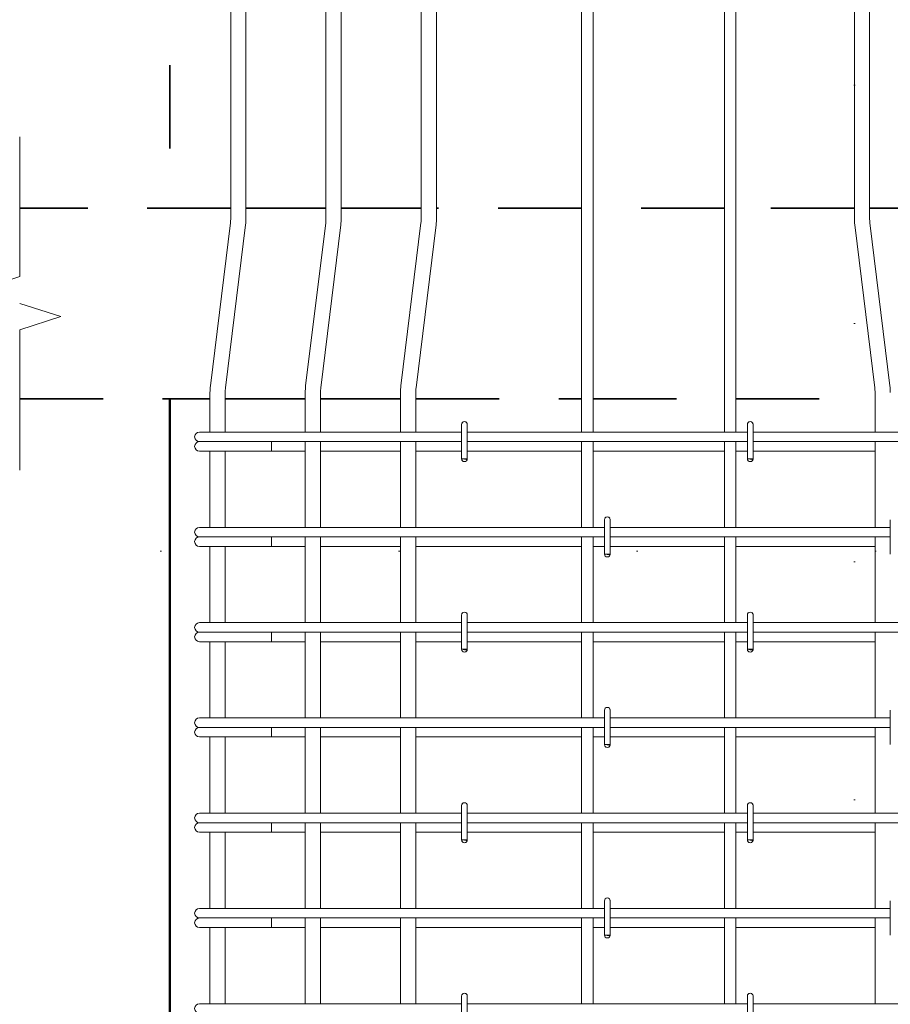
# Model space of a CAD drawing. Header units: millimetres. Extents: x -13485 to -2560, y 10628 to 45746.
# Tile 15 of 30: x -12658 to -11744, y 42414 to 43448. Entities that reach past the tile are written whole.
import ezdxf

# ---------------------------------------------------------------- set-up
doc = ezdxf.new("R2010")
doc.units = ezdxf.units.MM
doc.linetypes.add('01 Штриховая _4 мм_', pattern=[150, 87.5, -62.5])
doc.linetypes.add('ADSK_Линия разреза', pattern=[500, 0, -250, 0, -250])
for name, color, linetype, lineweight in [('A-____-____-DIMS', 211, 'Continuous', 9), ('A-____-____-DIMS-25', 211, 'Continuous', 9), ('A-____-NOTE-TEXT', 131, 'Continuous', 20), ('A-DETL-GENF-OTLN', 92, 'Continuous', 20), ('A-FLOR-____-MCUT', 192, 'Continuous', 50), ('G-____-____-SYMB', 111, 'Continuous', 9), ('S-COLS-____-OTLN', 52, 'Continuous', 20), ('S-RBAR-____-OTLN', 171, 'Continuous', 100)]:
    doc.layers.add(name, color=color, linetype=linetype, lineweight=lineweight)
doc.styles.add('GOST Common_I_1', font='GOST_Common Italic.ttf', dxfattribs={"width": 0.8, "height": 62.5})
doc.dimstyles.new('ADSK_Округление_5мм__Узкий_', dxfattribs={"dimscale": 304.8, "dimtxt": 0.206224, "dimasz": 0.147638, "dimexe": 0.123031, "dimexo": 0.000269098, "dimgap": 0.032808, "dimtad": 1, "dimdec": 0, "dimlfac": 304.8, "dimrnd": 5, "dimdsep": 46, "dimtxsty": 'GOST Common_I_1', "dimblk1": 'OBLIQUE', "dimblk2": 'OBLIQUE', "dimsah": 1, "dimcen": 0.09, "dimdle": 0.123031, "dimazin": 0, "dimtfac": 1, "dimtdec": 4, "dimtix": 1, "dimtmove": 0, "dimatfit": 3, "dimfxl": 1, "dimtvp": 1, "dimtfill": 1, "dimtolj": 1, "dimtzin": 0, "dimlwd": 20, "dimlwe": 20, "dimarcsym": 2})

# ---------------------------------------------------------------- blocks, each defined once
blk = doc.blocks.new('ADSK_Обрыв_Линия - ADSK_Обрыв_линия-1072157-КЖ1_ПЭ_ВЭ14_Армирование_Пилоны_Пм-14_1_1-1')
at = {"layer": 'A-DETL-GENF-OTLN'}
for p, q in [((-12657.7, 40028.2), (-12657.7, 40100)), ((-12657.7, 39900), (-12657.7, 39972.5))]:
    blk.add_line(p, q, dxfattribs=at)
blk = doc.blocks.new('DIMBLOCK3-КЖ1_ПЭ_ВЭ14_Армирование_Пилоны_Пм-14_1_1-1')
at = {"layer": 'A-____-____-DIMS-25', "lineweight": 40}
for p, q in [((-11344.6, 43850), (-11367.1, 43872.5)), ((-11344.6, 43850), (-11322.1, 43827.5)), ((-11344.6, 43250), (-11367.1, 43272.5)), ((-11344.6, 43250), (-11322.1, 43227.5))]:
    blk.add_line(p, q, dxfattribs=at)
at = {"layer": 'A-____-____-DIMS-25', "lineweight": 20}
for p, q in [((-11344.6, 43850), (-11881, 43850)), ((-11344.6, 43850), (-11344.6, 43250)), ((-11344.6, 43850), (-11307.1, 43850)), ((-11344.6, 43250), (-11475, 43250)), ((-11344.6, 43250), (-11307.1, 43250))]:
    blk.add_line(p, q, dxfattribs=at)
at = {"layer": 'A-____-____-DIMS-25', "color": 0, "lineweight": 20, "insert": (-11436.3, 43497.3), "char_height": 62.5, "width": 126.567, "attachment_point": 1, "rotation": 90, "line_spacing_factor": 1.022761, "style": 'GOST Common_I_1', "bg_fill": 3, "box_fill_scale": 1.25, "bg_fill_color": 256, "bg_fill_true_color": 13158600, "bg_fill_transparency": 0}
blk.add_mtext('600', dxfattribs=at)
blk = doc.blocks.new('_Oblique')
at = {"color": 0, "linetype": 'ByBlock', "lineweight": -2}
blk.add_line((-0.5, -0.5), (0.5, 0.5), dxfattribs=at)

msp = doc.modelspace()

# ---------------------------------------------------------------- hatches: boundary and pattern name
at = {"layer": 'S-RBAR-____-OTLN', "lineweight": 20}
for points in [[(-12188.698, 42986.3016), (-12188.1022, 42986.9996), (-12194, 42986.9996), (-12191, 42986.6047)], [(-11888.698, 42986.3016), (-11888.1022, 42986.9996), (-11894, 42986.9996), (-11891, 42986.6047)], [(-12038.698, 42886.3016), (-12038.1022, 42886.9996), (-12044, 42886.9996), (-12041, 42886.6047)], [(-12188.698, 42786.3016), (-12188.1022, 42786.9996), (-12194, 42786.9996), (-12191, 42786.6047)], [(-11888.698, 42786.3016), (-11888.1022, 42786.9996), (-11894, 42786.9996), (-11891, 42786.6047)], [(-12038.698, 42686.3016), (-12038.1022, 42686.9996), (-12044, 42686.9996), (-12041, 42686.6047)], [(-12188.698, 42586.3016), (-12188.1022, 42586.9996), (-12194, 42586.9996), (-12191, 42586.6047)], [(-11888.698, 42586.3016), (-11888.1022, 42586.9996), (-11894, 42586.9996), (-11891, 42586.6047)], [(-12038.698, 42486.3016), (-12038.1022, 42486.9996), (-12044, 42486.9996), (-12041, 42486.6047)]]:
    msp.add_hatch(color=256, dxfattribs=at).paths.add_polyline_path(points)
h = msp.add_hatch(color=256, dxfattribs=at)
edge = h.paths.add_edge_path()
edge.add_arc((-12191, 42986.9996), 3, 339.0594289, 360)
edge.add_line((-12188, 42986.9996), (-12191, 42986.9996))
edge.add_line((-12191, 42986.9996), (-12188.1981, 42985.9274))
h = msp.add_hatch(color=256, dxfattribs=at)
edge = h.paths.add_edge_path()
edge.add_arc((-11891, 42986.9996), 3, 339.0594289, 360)
edge.add_line((-11888, 42986.9996), (-11891, 42986.9996))
edge.add_line((-11891, 42986.9996), (-11888.1981, 42985.9274))
h = msp.add_hatch(color=256, dxfattribs=at)
edge = h.paths.add_edge_path()
edge.add_arc((-12041, 42886.9996), 3, 339.0594289, 360)
edge.add_line((-12038, 42886.9996), (-12041, 42886.9996))
edge.add_line((-12041, 42886.9996), (-12038.1981, 42885.9274))
h = msp.add_hatch(color=256, dxfattribs=at)
edge = h.paths.add_edge_path()
edge.add_arc((-12191, 42786.9996), 3, 339.0594289, 360)
edge.add_line((-12188, 42786.9996), (-12191, 42786.9996))
edge.add_line((-12191, 42786.9996), (-12188.1981, 42785.9274))
h = msp.add_hatch(color=256, dxfattribs=at)
edge = h.paths.add_edge_path()
edge.add_arc((-11891, 42786.9996), 3, 339.0594289, 360)
edge.add_line((-11888, 42786.9996), (-11891, 42786.9996))
edge.add_line((-11891, 42786.9996), (-11888.1981, 42785.9274))
h = msp.add_hatch(color=256, dxfattribs=at)
edge = h.paths.add_edge_path()
edge.add_arc((-12041, 42686.9996), 3, 339.0594289, 360)
edge.add_line((-12038, 42686.9996), (-12041, 42686.9996))
edge.add_line((-12041, 42686.9996), (-12038.1981, 42685.9274))
h = msp.add_hatch(color=256, dxfattribs=at)
edge = h.paths.add_edge_path()
edge.add_arc((-12191, 42586.9996), 3, 339.0594289, 360)
edge.add_line((-12188, 42586.9996), (-12191, 42586.9996))
edge.add_line((-12191, 42586.9996), (-12188.1981, 42585.9274))
h = msp.add_hatch(color=256, dxfattribs=at)
edge = h.paths.add_edge_path()
edge.add_arc((-11891, 42586.9996), 3, 339.0594289, 360)
edge.add_line((-11888, 42586.9996), (-11891, 42586.9996))
edge.add_line((-11891, 42586.9996), (-11888.1981, 42585.9274))
h = msp.add_hatch(color=256, dxfattribs=at)
edge = h.paths.add_edge_path()
edge.add_arc((-12041, 42486.9996), 3, 339.0594289, 360)
edge.add_line((-12038, 42486.9996), (-12041, 42486.9996))
edge.add_line((-12041, 42486.9996), (-12038.1981, 42485.9274))

# ---------------------------------------------------------------- linework, layer by layer
at = {"layer": 'A-____-NOTE-TEXT'}
for p, q in [((-12657.7122, 43250), (-12657.7122, 43325)), ((-12657.7122, 43178.1543), (-12701.0373, 43164.0772)), ((-12657.7122, 43150), (-12614.411, 43136.25)), ((-12657.7122, 43122.5), (-12614.411, 43136.25)), ((-12657.7122, 43050), (-12657.7122, 42975))]:
    msp.add_line(p, q, dxfattribs=at)
at = {"layer": 'A-FLOR-____-MCUT', "linetype": '01 Штриховая _4 мм_', "lineweight": 35}
for p, q in [((-12436.2696, 43250), (-12657.7122, 43250)), ((-12336.2696, 43250), (-12420.2696, 43250)), ((-12236.2696, 43250), (-12320.2696, 43250)), ((-12068, 43250), (-12220.2696, 43250)), ((-11918, 43250), (-12056, 43250)), ((-11781.7304, 43250), (-11906, 43250)), ((-11679.7304, 43250), (-11765.7304, 43250)), ((-12657.7122, 43050), (-12458, 43050)), ((-12442, 43050), (-12358, 43050)), ((-12342, 43050), (-12258, 43050)), ((-12242, 43050), (-12068, 43050)), ((-12056, 43050), (-11918, 43050)), ((-11906, 43050), (-11760, 43050))]:
    msp.add_line(p, q, dxfattribs=at)
at = {"layer": 'G-____-____-SYMB', "linetype": 'ADSK_Линия разреза', "lineweight": 20}
for p, q in [((-11781.7304, 45630.036), (-11781.7304, 39237.8984)), ((-13260.0124, 42890), (-10203.5894, 42890))]:
    msp.add_line(p, q, dxfattribs=at)
at = {"layer": 'S-COLS-____-OTLN', "linetype": '01 Штриховая _4 мм_', "lineweight": 35}
msp.add_line((-12500, 45050), (-12500, 43250.0496), dxfattribs=at)
at = {"layer": 'S-COLS-____-OTLN', "lineweight": 50}
msp.add_line((-12500, 43050), (-12500, 40100.0496), dxfattribs=at)
at = {"layer": 'S-RBAR-____-OTLN', "lineweight": 20}
for p, q in [((-12436.2696, 44851.0012), (-12436.2696, 43239.4263)), ((-12420.2696, 44851.0012), (-12420.2696, 43239.4263)), ((-12336.2696, 44851.0012), (-12336.2696, 43239.4263)), ((-12320.2696, 44851.0012), (-12320.2696, 43239.4263)), ((-12236.2696, 44851.0012), (-12236.2696, 43239.4263)), ((-12220.2696, 44851.0012), (-12220.2696, 43239.4263)), ((-11781.7304, 44851.0012), (-11781.7304, 43239.4263)), ((-11765.7304, 44851.0012), (-11765.7304, 43239.4263)), ((-12068, 43014.9996), (-12068, 44450)), ((-12056, 43014.9996), (-12056, 44450)), ((-11918, 43014.9996), (-11918, 43850)), ((-11906, 43014.9996), (-11906, 43850)), ((-12436.5677, 43234.5515), (-12457.5826, 43063.3996)), ((-12420.687, 43232.6016), (-12441.7018, 43061.4497)), ((-12336.5677, 43234.5515), (-12357.5826, 43063.3996)), ((-12320.687, 43232.6016), (-12341.7018, 43061.4497)), ((-12236.5677, 43234.5515), (-12257.5826, 43063.3996)), ((-12220.687, 43232.6016), (-12241.7018, 43061.4497)), ((-11781.3129, 43232.6016), (-11760.2981, 43061.4497)), ((-11765.4322, 43234.5515), (-11744.4174, 43063.3996)), ((-12458, 43056.5749), (-12458, 43014.9996)), ((-12442, 43056.5749), (-12442, 43014.9996)), ((-12358, 43056.5749), (-12358, 43014.9996)), ((-12342, 43056.5749), (-12342, 43014.9996)), ((-12258, 43056.5749), (-12258, 43014.9996)), ((-12242, 43056.5749), (-12242, 43014.9996)), ((-11760, 43056.5749), (-11760, 43014.9996)), ((-12469.0914, 43014.9996), (-12460.3046, 43014.9996)), ((-12460.3046, 43014.9996), (-12439.0914, 43014.9996)), ((-12194, 43014.9996), (-12439.0914, 43014.9996)), ((-12194, 43022.9996), (-12194, 42986.9996)), ((-12188, 43022.9996), (-12188, 42986.9996)), ((-11894, 43014.9996), (-12188, 43014.9996)), ((-11894, 43022.9996), (-11894, 42986.9996)), ((-11888, 43022.9996), (-11888, 42986.9996)), ((-11562.0914, 43014.9996), (-11888, 43014.9996)), ((-12469.0914, 43004.9996), (-12468.0691, 43004.9996)), ((-12467.7996, 43004.9996), (-12467.0501, 43004.9996)), ((-12467.0531, 43004.9996), (-12464.5229, 43004.9996)), ((-12464.532, 43004.9996), (-12462.6466, 43004.9996)), ((-12462.6552, 43004.9996), (-12459.1312, 43004.9996)), ((-12459.1462, 43004.9996), (-12456.4441, 43004.9996)), ((-12456.4589, 43004.9996), (-12452.1549, 43004.9996)), ((-12452.1732, 43004.9996), (-12448.9313, 43004.9996)), ((-12448.9505, 43004.9996), (-12444.1076, 43004.9996)), ((-12444.1255, 43004.9996), (-12440.687, 43004.9996)), ((-12440.7072, 43004.9996), (-12439.0914, 43004.9996)), ((-12194, 43004.9996), (-12439.0914, 43004.9996)), ((-12393.6144, 43004.9996), (-12393.6144, 42994.9996)), ((-12358, 43004.9996), (-12358, 42914.9996)), ((-12342, 43004.9996), (-12342, 42914.9996)), ((-12258, 43004.9996), (-12258, 42914.9996)), ((-12242, 43004.9996), (-12242, 42914.9996)), ((-11894, 43004.9996), (-12188, 43004.9996)), ((-12068, 42914.9996), (-12068, 43004.9996)), ((-12056, 42914.9996), (-12056, 43004.9996)), ((-11918, 42914.9996), (-11918, 43004.9996)), ((-11906, 42914.9996), (-11906, 43004.9996)), ((-11562.0914, 43004.9996), (-11888, 43004.9996)), ((-11760, 43004.9996), (-11760, 42914.9996)), ((-12469.0914, 42994.9996), (-12417.8782, 42994.9996)), ((-12458, 42994.9996), (-12458, 42914.9996)), ((-12442, 42994.9996), (-12442, 42914.9996)), ((-12393.6144, 42994.9996), (-12417.8782, 42994.9996)), ((-12393.6144, 42994.9996), (-12358, 42994.9996)), ((-12342, 42994.9996), (-12258, 42994.9996)), ((-12242, 42994.9996), (-12194, 42994.9996)), ((-12188, 42994.9996), (-12068, 42994.9996)), ((-12056, 42994.9996), (-11918, 42994.9996)), ((-11906, 42994.9996), (-11894, 42994.9996)), ((-11888, 42994.9996), (-11760, 42994.9996)), ((-12188.1022, 42986.9996), (-12194, 42986.9996)), ((-12194, 42986.9996), (-12191, 42986.6047)), ((-12188, 42986.9996), (-12191, 42986.9996)), ((-12191, 42986.9996), (-12188.1981, 42985.9274)), ((-12191, 42986.6047), (-12188.698, 42986.3016)), ((-12188.698, 42986.3016), (-12188.1022, 42986.9996)), ((-11888.1022, 42986.9996), (-11894, 42986.9996)), ((-11894, 42986.9996), (-11891, 42986.6047)), ((-11888, 42986.9996), (-11891, 42986.9996)), ((-11891, 42986.9996), (-11888.1981, 42985.9274)), ((-11891, 42986.6047), (-11888.698, 42986.3016)), ((-11888.698, 42986.3016), (-11888.1022, 42986.9996)), ((-12044, 42922.9996), (-12044, 42886.9996)), ((-12038, 42922.9996), (-12038, 42886.9996)), ((-11744, 42922.9996), (-11744, 42886.9996)), ((-12469.0914, 42914.9996), (-12460.3046, 42914.9996)), ((-12460.3046, 42914.9996), (-12439.0914, 42914.9996)), ((-12044, 42914.9996), (-12439.0914, 42914.9996)), ((-11744, 42914.9996), (-12038, 42914.9996)), ((-12469.0914, 42904.9996), (-12468.0691, 42904.9996)), ((-12467.7996, 42904.9996), (-12467.0501, 42904.9996)), ((-12467.0531, 42904.9996), (-12464.5229, 42904.9996)), ((-12464.532, 42904.9996), (-12462.6466, 42904.9996)), ((-12462.6552, 42904.9996), (-12459.1312, 42904.9996)), ((-12459.1462, 42904.9996), (-12456.4441, 42904.9996)), ((-12456.4589, 42904.9996), (-12452.1549, 42904.9996)), ((-12452.1732, 42904.9996), (-12448.9313, 42904.9996)), ((-12448.9505, 42904.9996), (-12444.1076, 42904.9996)), ((-12444.1255, 42904.9996), (-12440.687, 42904.9996)), ((-12440.7072, 42904.9996), (-12439.0914, 42904.9996)), ((-12044, 42904.9996), (-12439.0914, 42904.9996)), ((-12393.6144, 42904.9996), (-12393.6144, 42894.9996)), ((-12358, 42904.9996), (-12358, 42814.9996)), ((-12342, 42904.9996), (-12342, 42814.9996)), ((-12258, 42904.9996), (-12258, 42814.9996)), ((-12242, 42904.9996), (-12242, 42814.9996)), ((-12068, 42814.9996), (-12068, 42904.9996)), ((-12056, 42814.9996), (-12056, 42904.9996)), ((-11744, 42904.9996), (-12038, 42904.9996)), ((-11918, 42814.9996), (-11918, 42904.9996)), ((-11906, 42814.9996), (-11906, 42904.9996)), ((-11760, 42904.9996), (-11760, 42814.9996)), ((-12469.0914, 42894.9996), (-12417.8782, 42894.9996)), ((-12458, 42894.9996), (-12458, 42814.9996)), ((-12442, 42894.9996), (-12442, 42814.9996)), ((-12393.6144, 42894.9996), (-12417.8782, 42894.9996)), ((-12393.6144, 42894.9996), (-12358, 42894.9996)), ((-12342, 42894.9996), (-12258, 42894.9996)), ((-12242, 42894.9996), (-12068, 42894.9996)), ((-12056, 42894.9996), (-12044, 42894.9996)), ((-12038, 42894.9996), (-11918, 42894.9996)), ((-11906, 42894.9996), (-11760, 42894.9996)), ((-12038.1022, 42886.9996), (-12044, 42886.9996)), ((-12044, 42886.9996), (-12041, 42886.6047)), ((-12038, 42886.9996), (-12041, 42886.9996)), ((-12041, 42886.9996), (-12038.1981, 42885.9274)), ((-12041, 42886.6047), (-12038.698, 42886.3016)), ((-12038.698, 42886.3016), (-12038.1022, 42886.9996)), ((-12194, 42822.9996), (-12194, 42786.9996)), ((-12188, 42822.9996), (-12188, 42786.9996)), ((-11894, 42822.9996), (-11894, 42786.9996)), ((-11888, 42822.9996), (-11888, 42786.9996)), ((-12469.0914, 42814.9996), (-12460.3046, 42814.9996)), ((-12460.3046, 42814.9996), (-12439.0914, 42814.9996)), ((-12194, 42814.9996), (-12439.0914, 42814.9996)), ((-11894, 42814.9996), (-12188, 42814.9996)), ((-11562.0914, 42814.9996), (-11888, 42814.9996)), ((-12469.0914, 42804.9996), (-12468.0691, 42804.9996)), ((-12467.7996, 42804.9996), (-12467.0501, 42804.9996)), ((-12467.0531, 42804.9996), (-12464.5229, 42804.9996)), ((-12464.532, 42804.9996), (-12462.6466, 42804.9996)), ((-12462.6552, 42804.9996), (-12459.1312, 42804.9996)), ((-12459.1462, 42804.9996), (-12456.4441, 42804.9996)), ((-12456.4589, 42804.9996), (-12452.1549, 42804.9996)), ((-12452.1732, 42804.9996), (-12448.9313, 42804.9996)), ((-12448.9505, 42804.9996), (-12444.1076, 42804.9996)), ((-12444.1255, 42804.9996), (-12440.687, 42804.9996)), ((-12440.7072, 42804.9996), (-12439.0914, 42804.9996)), ((-12194, 42804.9996), (-12439.0914, 42804.9996)), ((-12393.6144, 42804.9996), (-12393.6144, 42794.9996)), ((-12358, 42804.9996), (-12358, 42714.9996)), ((-12342, 42804.9996), (-12342, 42714.9996)), ((-12258, 42804.9996), (-12258, 42714.9996)), ((-12242, 42804.9996), (-12242, 42714.9996)), ((-11894, 42804.9996), (-12188, 42804.9996)), ((-12068, 42714.9996), (-12068, 42804.9996)), ((-12056, 42714.9996), (-12056, 42804.9996)), ((-11918, 42714.9996), (-11918, 42804.9996)), ((-11906, 42714.9996), (-11906, 42804.9996)), ((-11562.0914, 42804.9996), (-11888, 42804.9996)), ((-11760, 42804.9996), (-11760, 42714.9996)), ((-12469.0914, 42794.9996), (-12417.8782, 42794.9996)), ((-12458, 42794.9996), (-12458, 42714.9996)), ((-12442, 42794.9996), (-12442, 42714.9996)), ((-12393.6144, 42794.9996), (-12417.8782, 42794.9996)), ((-12393.6144, 42794.9996), (-12358, 42794.9996)), ((-12342, 42794.9996), (-12258, 42794.9996)), ((-12242, 42794.9996), (-12194, 42794.9996)), ((-12188.1022, 42786.9996), (-12194, 42786.9996)), ((-12194, 42786.9996), (-12191, 42786.6047)), ((-12188, 42786.9996), (-12191, 42786.9996)), ((-12191, 42786.9996), (-12188.1981, 42785.9274)), ((-12191, 42786.6047), (-12188.698, 42786.3016)), ((-12188.698, 42786.3016), (-12188.1022, 42786.9996)), ((-12188, 42794.9996), (-12068, 42794.9996)), ((-12056, 42794.9996), (-11918, 42794.9996)), ((-11906, 42794.9996), (-11894, 42794.9996)), ((-11888.1022, 42786.9996), (-11894, 42786.9996)), ((-11894, 42786.9996), (-11891, 42786.6047)), ((-11888, 42786.9996), (-11891, 42786.9996)), ((-11891, 42786.9996), (-11888.1981, 42785.9274)), ((-11891, 42786.6047), (-11888.698, 42786.3016)), ((-11888.698, 42786.3016), (-11888.1022, 42786.9996)), ((-11888, 42794.9996), (-11760, 42794.9996)), ((-12469.0914, 42714.9996), (-12460.3046, 42714.9996)), ((-12460.3046, 42714.9996), (-12439.0914, 42714.9996)), ((-12044, 42714.9996), (-12439.0914, 42714.9996)), ((-12044, 42722.9996), (-12044, 42686.9996)), ((-12038, 42722.9996), (-12038, 42686.9996)), ((-11744, 42714.9996), (-12038, 42714.9996)), ((-11744, 42722.9996), (-11744, 42686.9996)), ((-12469.0914, 42704.9996), (-12468.0691, 42704.9996)), ((-12467.7996, 42704.9996), (-12467.0501, 42704.9996)), ((-12467.0531, 42704.9996), (-12464.5229, 42704.9996)), ((-12464.532, 42704.9996), (-12462.6466, 42704.9996)), ((-12462.6552, 42704.9996), (-12459.1312, 42704.9996)), ((-12459.1462, 42704.9996), (-12456.4441, 42704.9996)), ((-12456.4589, 42704.9996), (-12452.1549, 42704.9996)), ((-12452.1732, 42704.9996), (-12448.9313, 42704.9996)), ((-12448.9505, 42704.9996), (-12444.1076, 42704.9996)), ((-12444.1255, 42704.9996), (-12440.687, 42704.9996)), ((-12440.7072, 42704.9996), (-12439.0914, 42704.9996)), ((-12044, 42704.9996), (-12439.0914, 42704.9996)), ((-12393.6144, 42704.9996), (-12393.6144, 42694.9996)), ((-12358, 42704.9996), (-12358, 42614.9996)), ((-12342, 42704.9996), (-12342, 42614.9996)), ((-12258, 42704.9996), (-12258, 42614.9996)), ((-12242, 42704.9996), (-12242, 42614.9996)), ((-12068, 42614.9996), (-12068, 42704.9996)), ((-12056, 42614.9996), (-12056, 42704.9996)), ((-11744, 42704.9996), (-12038, 42704.9996)), ((-11918, 42614.9996), (-11918, 42704.9996)), ((-11906, 42614.9996), (-11906, 42704.9996)), ((-11760, 42704.9996), (-11760, 42614.9996)), ((-12469.0914, 42694.9996), (-12417.8782, 42694.9996)), ((-12458, 42694.9996), (-12458, 42614.9996)), ((-12442, 42694.9996), (-12442, 42614.9996)), ((-12393.6144, 42694.9996), (-12417.8782, 42694.9996)), ((-12393.6144, 42694.9996), (-12358, 42694.9996)), ((-12342, 42694.9996), (-12258, 42694.9996)), ((-12242, 42694.9996), (-12068, 42694.9996)), ((-12056, 42694.9996), (-12044, 42694.9996)), ((-12038, 42694.9996), (-11918, 42694.9996)), ((-11906, 42694.9996), (-11760, 42694.9996)), ((-12038.1022, 42686.9996), (-12044, 42686.9996)), ((-12044, 42686.9996), (-12041, 42686.6047)), ((-12038, 42686.9996), (-12041, 42686.9996)), ((-12041, 42686.9996), (-12038.1981, 42685.9274)), ((-12041, 42686.6047), (-12038.698, 42686.3016)), ((-12038.698, 42686.3016), (-12038.1022, 42686.9996)), ((-12194, 42622.9996), (-12194, 42586.9996)), ((-12188, 42622.9996), (-12188, 42586.9996)), ((-11894, 42622.9996), (-11894, 42586.9996)), ((-11888, 42622.9996), (-11888, 42586.9996)), ((-12469.0914, 42614.9996), (-12460.3046, 42614.9996)), ((-12460.3046, 42614.9996), (-12439.0914, 42614.9996)), ((-12194, 42614.9996), (-12439.0914, 42614.9996)), ((-11894, 42614.9996), (-12188, 42614.9996)), ((-11562.0914, 42614.9996), (-11888, 42614.9996)), ((-12469.0914, 42604.9996), (-12468.0691, 42604.9996)), ((-12467.7996, 42604.9996), (-12467.0501, 42604.9996)), ((-12467.0531, 42604.9996), (-12464.5229, 42604.9996)), ((-12464.532, 42604.9996), (-12462.6466, 42604.9996)), ((-12462.6552, 42604.9996), (-12459.1312, 42604.9996)), ((-12459.1462, 42604.9996), (-12456.4441, 42604.9996)), ((-12456.4589, 42604.9996), (-12452.1549, 42604.9996)), ((-12452.1732, 42604.9996), (-12448.9313, 42604.9996)), ((-12448.9505, 42604.9996), (-12444.1076, 42604.9996)), ((-12444.1255, 42604.9996), (-12440.687, 42604.9996)), ((-12440.7072, 42604.9996), (-12439.0914, 42604.9996)), ((-12194, 42604.9996), (-12439.0914, 42604.9996)), ((-12393.6144, 42604.9996), (-12393.6144, 42594.9996)), ((-12358, 42604.9996), (-12358, 42514.9996)), ((-12342, 42604.9996), (-12342, 42514.9996)), ((-12258, 42604.9996), (-12258, 42514.9996)), ((-12242, 42604.9996), (-12242, 42514.9996)), ((-11894, 42604.9996), (-12188, 42604.9996)), ((-12068, 42514.9996), (-12068, 42604.9996)), ((-12056, 42514.9996), (-12056, 42604.9996)), ((-11918, 42514.9996), (-11918, 42604.9996)), ((-11906, 42514.9996), (-11906, 42604.9996)), ((-11562.0914, 42604.9996), (-11888, 42604.9996)), ((-11760, 42604.9996), (-11760, 42514.9996)), ((-12469.0914, 42594.9996), (-12417.8782, 42594.9996)), ((-12458, 42594.9996), (-12458, 42514.9996)), ((-12442, 42594.9996), (-12442, 42514.9996)), ((-12393.6144, 42594.9996), (-12417.8782, 42594.9996)), ((-12393.6144, 42594.9996), (-12358, 42594.9996)), ((-12342, 42594.9996), (-12258, 42594.9996)), ((-12242, 42594.9996), (-12194, 42594.9996)), ((-12188, 42594.9996), (-12068, 42594.9996)), ((-12056, 42594.9996), (-11918, 42594.9996)), ((-11906, 42594.9996), (-11894, 42594.9996)), ((-11888, 42594.9996), (-11760, 42594.9996)), ((-12188.1022, 42586.9996), (-12194, 42586.9996)), ((-12194, 42586.9996), (-12191, 42586.6047)), ((-12188, 42586.9996), (-12191, 42586.9996)), ((-12191, 42586.9996), (-12188.1981, 42585.9274)), ((-12191, 42586.6047), (-12188.698, 42586.3016)), ((-12188.698, 42586.3016), (-12188.1022, 42586.9996)), ((-11888.1022, 42586.9996), (-11894, 42586.9996)), ((-11894, 42586.9996), (-11891, 42586.6047)), ((-11888, 42586.9996), (-11891, 42586.9996)), ((-11891, 42586.9996), (-11888.1981, 42585.9274)), ((-11891, 42586.6047), (-11888.698, 42586.3016)), ((-11888.698, 42586.3016), (-11888.1022, 42586.9996)), ((-12044, 42522.9996), (-12044, 42486.9996)), ((-12038, 42522.9996), (-12038, 42486.9996)), ((-11744, 42522.9996), (-11744, 42486.9996)), ((-12469.0914, 42514.9996), (-12460.3046, 42514.9996)), ((-12460.3046, 42514.9996), (-12439.0914, 42514.9996)), ((-12044, 42514.9996), (-12439.0914, 42514.9996)), ((-11744, 42514.9996), (-12038, 42514.9996)), ((-12469.0914, 42504.9996), (-12468.0691, 42504.9996)), ((-12467.7996, 42504.9996), (-12467.0501, 42504.9996)), ((-12467.0531, 42504.9996), (-12464.5229, 42504.9996)), ((-12464.532, 42504.9996), (-12462.6466, 42504.9996)), ((-12462.6552, 42504.9996), (-12459.1312, 42504.9996)), ((-12459.1462, 42504.9996), (-12456.4441, 42504.9996)), ((-12456.4589, 42504.9996), (-12452.1549, 42504.9996)), ((-12452.1732, 42504.9996), (-12448.9313, 42504.9996)), ((-12448.9505, 42504.9996), (-12444.1076, 42504.9996)), ((-12444.1255, 42504.9996), (-12440.687, 42504.9996)), ((-12440.7072, 42504.9996), (-12439.0914, 42504.9996)), ((-12044, 42504.9996), (-12439.0914, 42504.9996)), ((-12393.6144, 42504.9996), (-12393.6144, 42494.9996)), ((-12358, 42504.9996), (-12358, 42414.9996)), ((-12342, 42504.9996), (-12342, 42414.9996)), ((-12258, 42504.9996), (-12258, 42414.9996)), ((-12242, 42504.9996), (-12242, 42414.9996)), ((-12068, 42414.9996), (-12068, 42504.9996)), ((-12056, 42414.9996), (-12056, 42504.9996)), ((-11744, 42504.9996), (-12038, 42504.9996)), ((-11918, 42414.9996), (-11918, 42504.9996)), ((-11906, 42414.9996), (-11906, 42504.9996)), ((-11760, 42504.9996), (-11760, 42414.9996)), ((-12469.0914, 42494.9996), (-12417.8782, 42494.9996)), ((-12458, 42494.9996), (-12458, 42414.9996)), ((-12442, 42494.9996), (-12442, 42414.9996)), ((-12393.6144, 42494.9996), (-12417.8782, 42494.9996)), ((-12393.6144, 42494.9996), (-12358, 42494.9996)), ((-12342, 42494.9996), (-12258, 42494.9996)), ((-12242, 42494.9996), (-12068, 42494.9996)), ((-12056, 42494.9996), (-12044, 42494.9996)), ((-12038.1022, 42486.9996), (-12044, 42486.9996)), ((-12044, 42486.9996), (-12041, 42486.6047)), ((-12038, 42486.9996), (-12041, 42486.9996)), ((-12041, 42486.9996), (-12038.1981, 42485.9274)), ((-12041, 42486.6047), (-12038.698, 42486.3016)), ((-12038.698, 42486.3016), (-12038.1022, 42486.9996)), ((-12038, 42494.9996), (-11918, 42494.9996)), ((-11906, 42494.9996), (-11760, 42494.9996)), ((-12469.0914, 42414.9996), (-12460.3046, 42414.9996)), ((-12460.3046, 42414.9996), (-12439.0914, 42414.9996)), ((-12194, 42414.9996), (-12439.0914, 42414.9996)), ((-12194, 42422.9996), (-12194, 42386.9996)), ((-12188, 42422.9996), (-12188, 42386.9996)), ((-11894, 42414.9996), (-12188, 42414.9996)), ((-11894, 42422.9996), (-11894, 42386.9996)), ((-11888, 42422.9996), (-11888, 42386.9996)), ((-11562.0914, 42414.9996), (-11888, 42414.9996))]:
    msp.add_line(p, q, dxfattribs=at)
for centre, radius, start, end in [((-12476.2696, 43239.4263), 40, 353, 360), ((-12476.2696, 43239.4263), 56, 353, 360), ((-12376.2696, 43239.4263), 40, 353, 360), ((-12376.2696, 43239.4263), 56, 353, 360), ((-12276.2696, 43239.4263), 40, 353, 360), ((-12276.2696, 43239.4263), 56, 353, 360), ((-11725.7304, 43239.4263), 56, 180, 187), ((-11725.7304, 43239.4263), 40, 180, 187), ((-12402, 43056.5749), 56, 173, 180), ((-12402, 43056.5749), 40, 173, 180), ((-12302, 43056.5749), 56, 173, 180), ((-12302, 43056.5749), 40, 173, 180), ((-12202, 43056.5749), 56, 173, 180), ((-12202, 43056.5749), 40, 173, 180), ((-11800, 43056.5749), 40, 0, 7), ((-11800, 43056.5749), 56, 0, 7), ((-12191, 43022.9996), 3, 0, 180), ((-12191, 43022.9996), 3, 120, 150), ((-12191, 43022.9996), 3, 30, 60), ((-12191, 43022.9996), 3, 0, 15), ((-11891, 43022.9996), 3, 0, 180), ((-11891, 43022.9996), 3, 120, 150), ((-11891, 43022.9996), 3, 30, 60), ((-11891, 43022.9996), 3, 0, 15), ((-12469.0914, 43009.9996), 5, 90, 270), ((-12469.0914, 42999.9996), 5, 90, 270), ((-12469.0914, 42999.9996), 5, 90, 105), ((-12191, 42986.9996), 3, 180, 0), ((-12191, 42986.9996), 3, 210, 240), ((-12191, 42986.9996), 3, 300, 330), ((-12191, 42986.9996), 3, 339.0594289, 0), ((-12191, 42986.9996), 3, 345, 0), ((-11891, 42986.9996), 3, 180, 0), ((-11891, 42986.9996), 3, 210, 240), ((-11891, 42986.9996), 3, 300, 330), ((-11891, 42986.9996), 3, 339.0594289, 0), ((-11891, 42986.9996), 3, 345, 0), ((-12041, 42922.9996), 3, 0, 180), ((-12041, 42922.9996), 3, 120, 150), ((-12041, 42922.9996), 3, 30, 60), ((-12041, 42922.9996), 3, 0, 15), ((-12469.0914, 42909.9996), 5, 90, 270), ((-12469.0914, 42899.9996), 5, 90, 270), ((-12469.0914, 42899.9996), 5, 90, 105), ((-12041, 42886.9996), 3, 180, 0), ((-12041, 42886.9996), 3, 210, 240), ((-12041, 42886.9996), 3, 300, 330), ((-12041, 42886.9996), 3, 339.0594289, 0), ((-12041, 42886.9996), 3, 345, 0), ((-12191, 42822.9996), 3, 0, 180), ((-12191, 42822.9996), 3, 120, 150), ((-12191, 42822.9996), 3, 30, 60), ((-12191, 42822.9996), 3, 0, 15), ((-11891, 42822.9996), 3, 0, 180), ((-11891, 42822.9996), 3, 120, 150), ((-11891, 42822.9996), 3, 30, 60), ((-11891, 42822.9996), 3, 0, 15), ((-12469.0914, 42809.9996), 5, 90, 270), ((-12469.0914, 42799.9996), 5, 90, 270), ((-12469.0914, 42799.9996), 5, 90, 105), ((-12191, 42786.9996), 3, 180, 0), ((-12191, 42786.9996), 3, 339.0594289, 0), ((-12191, 42786.9996), 3, 345, 0), ((-11891, 42786.9996), 3, 180, 0), ((-11891, 42786.9996), 3, 339.0594289, 0), ((-11891, 42786.9996), 3, 345, 0), ((-12191, 42786.9996), 3, 210, 240), ((-12191, 42786.9996), 3, 300, 330), ((-11891, 42786.9996), 3, 210, 240), ((-11891, 42786.9996), 3, 300, 330), ((-12041, 42722.9996), 3, 0, 180), ((-12041, 42722.9996), 3, 120, 150), ((-12041, 42722.9996), 3, 30, 60), ((-12041, 42722.9996), 3, 0, 15), ((-12469.0914, 42709.9996), 5, 90, 270), ((-12469.0914, 42699.9996), 5, 90, 270), ((-12469.0914, 42699.9996), 5, 90, 105), ((-12041, 42686.9996), 3, 180, 0), ((-12041, 42686.9996), 3, 210, 240), ((-12041, 42686.9996), 3, 300, 330), ((-12041, 42686.9996), 3, 339.0594289, 0), ((-12041, 42686.9996), 3, 345, 0), ((-12191, 42622.9996), 3, 0, 180), ((-12191, 42622.9996), 3, 120, 150), ((-12191, 42622.9996), 3, 30, 60), ((-12191, 42622.9996), 3, 0, 15), ((-11891, 42622.9996), 3, 0, 180), ((-11891, 42622.9996), 3, 120, 150), ((-11891, 42622.9996), 3, 30, 60), ((-11891, 42622.9996), 3, 0, 15), ((-12469.0914, 42609.9996), 5, 90, 270), ((-12469.0914, 42599.9996), 5, 90, 270), ((-12469.0914, 42599.9996), 5, 90, 105), ((-12191, 42586.9996), 3, 180, 0), ((-12191, 42586.9996), 3, 210, 240), ((-12191, 42586.9996), 3, 300, 330), ((-12191, 42586.9996), 3, 339.0594289, 0), ((-12191, 42586.9996), 3, 345, 0), ((-11891, 42586.9996), 3, 180, 0), ((-11891, 42586.9996), 3, 210, 240), ((-11891, 42586.9996), 3, 300, 330), ((-11891, 42586.9996), 3, 339.0594289, 0), ((-11891, 42586.9996), 3, 345, 0), ((-12041, 42522.9996), 3, 0, 180), ((-12041, 42522.9996), 3, 120, 150), ((-12041, 42522.9996), 3, 30, 60), ((-12041, 42522.9996), 3, 0, 15), ((-12469.0914, 42509.9996), 5, 90, 270), ((-12469.0914, 42499.9996), 5, 90, 270), ((-12469.0914, 42499.9996), 5, 90, 105), ((-12041, 42486.9996), 3, 180, 0), ((-12041, 42486.9996), 3, 339.0594289, 0), ((-12041, 42486.9996), 3, 345, 0), ((-12041, 42486.9996), 3, 210, 240), ((-12041, 42486.9996), 3, 300, 330), ((-12191, 42422.9996), 3, 0, 180), ((-12191, 42422.9996), 3, 120, 150), ((-12191, 42422.9996), 3, 30, 60), ((-11891, 42422.9996), 3, 0, 180), ((-11891, 42422.9996), 3, 120, 150), ((-11891, 42422.9996), 3, 30, 60), ((-12469.0914, 42409.9996), 5, 90, 270), ((-12191, 42422.9996), 3, 0, 15), ((-11891, 42422.9996), 3, 0, 15)]:
    msp.add_arc(centre, radius, start, end, dxfattribs=at)

# ---------------------------------------------------------------- block references
at = {"layer": 'A-DETL-GENF-OTLN'}
msp.add_blockref('ADSK_Обрыв_Линия - ADSK_Обрыв_линия-1072157-КЖ1_ПЭ_ВЭ14_Армирование_Пилоны_Пм-14_1_1-1', (0, 3150), dxfattribs=at)

# ---------------------------------------------------------------- next in the draw order: dimensions: what is measured, and where the dimension line sits
at = {"layer": 'A-____-____-DIMS', "lineweight": 20}
dim = msp.add_linear_dim(base=(-11344.5998, 43250), p1=(-11906, 43850), p2=(-11500, 43250), angle=90, dimstyle='ADSK_Округление_5мм__Узкий_', override={"dimpost": '<>', "dimfxl": 724.455658}, dxfattribs=at)
dim.commit()
dim.dimension.update_dxf_attribs({"geometry": 'DIMBLOCK3-КЖ1_ПЭ_ВЭ14_Армирование_Пилоны_Пм-14_1_1-1', "text_midpoint": (-11385.8498, 43550)})

doc.saveas('drawing.dxf')
